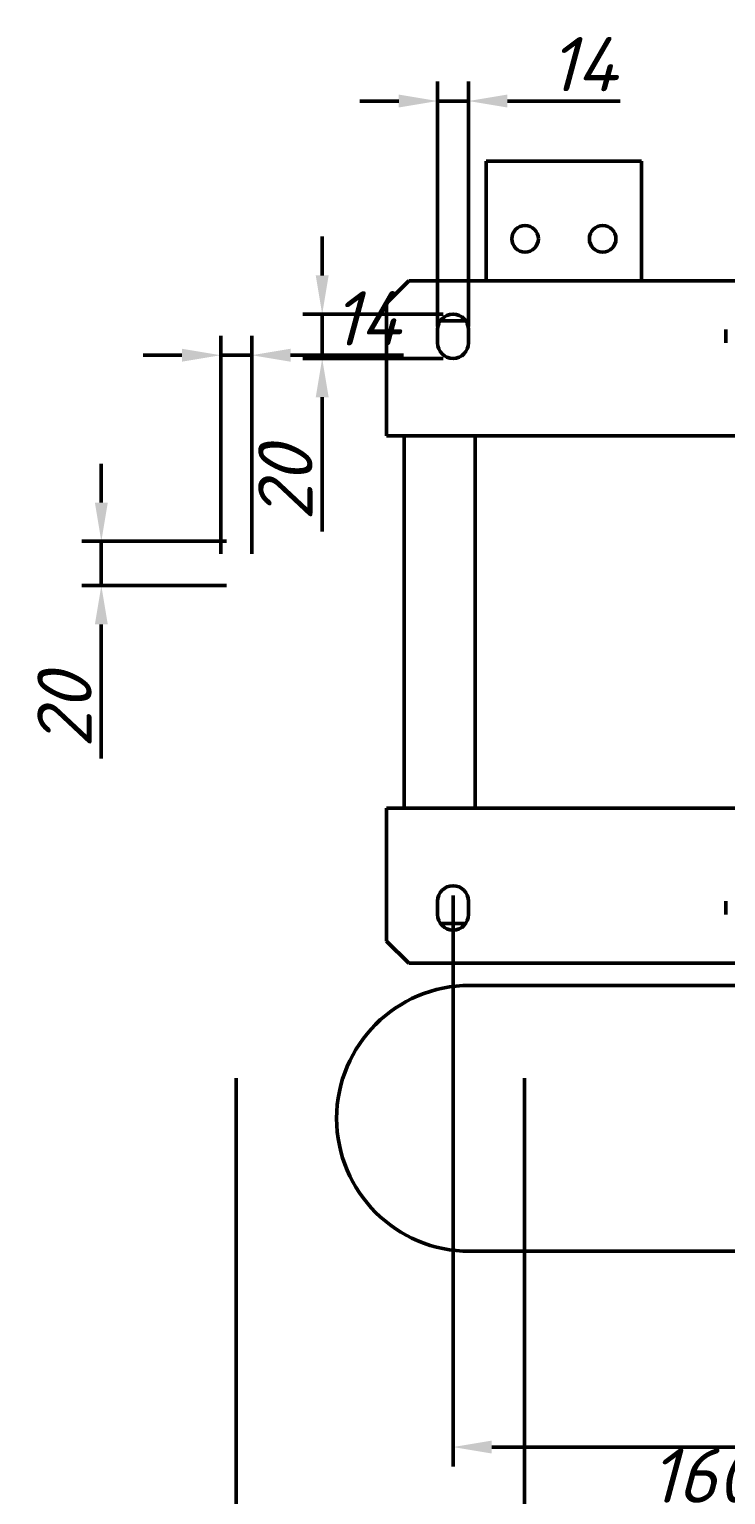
# Model space of a CAD drawing. Header units: millimetres. Extents: x 407 to 2117, y -636 to 1280.
# Tile 4 of 6: x 407 to 721, y 619 to 1280. Entities that reach past the tile are written whole.
import ezdxf

# ---------------------------------------------------------------- set-up
doc = ezdxf.new("R2010")
doc.units = ezdxf.units.MM
doc.layers.get('Defpoints').update_dxf_attribs({"lineweight": 25})
doc.layers.add('Осн_СБ', color=7, linetype='Continuous', lineweight=50)
doc.styles.add('ГОСТ', font='isocpeui.ttf')
doc.dimstyles.new('ISO-25', dxfattribs={"dimtxt": 3.5, "dimasz": 2.5, "dimexe": 1.25, "dimexo": 0.625, "dimtad": 1, "dimdec": 0, "dimtxsty": 'ГОСТ', "dimcen": 2.5, "dimclrd": 256, "dimclre": 256, "dimclrt": 256, "dimadec": 0, "dimazin": 0, "dimtfac": 1, "dimtdec": 0, "dimtmove": 0, "dimatfit": 3, "dimfxl": 1, "dimlwd": -1, "dimlwe": -1, "dimarcsym": 0})

# ---------------------------------------------------------------- blocks, each defined once
blk = doc.blocks.new('*D319')
at = {"layer": 'Defpoints', "color": 0, "transparency": 16777216}
for p in [(630.3, 811.27), (790.3, 811.27), (790.3, 610.95), (808.06, -144.27), (1120.74, -144.27), (808.06, -636.27)]:
    blk.add_point(p, dxfattribs=at)
at = {"layer": 'Осн_СБ', "transparency": 16777216}
for p, q in [((630.3, 806.89), (630.3, 602.2)), ((790.3, 806.89), (790.3, 602.2)), ((647.8, 610.95), (772.8, 610.95)), ((812.43, -144.27), (1129.49, -144.27)), ((1120.74, -618.77), (1120.74, -161.77)), ((812.43, -636.27), (1129.49, -636.27))]:
    blk.add_line(p, q, dxfattribs=at)
for points in [[(647.8, 613.87), (647.8, 608.03), (630.3, 610.95)], [(772.8, 613.87), (772.8, 608.03), (790.3, 610.95)], [(1117.82, -161.77), (1123.66, -161.77), (1120.74, -144.27)], [(1117.82, -618.77), (1123.66, -618.77), (1120.74, -636.27)]]:
    blk.add_solid(points, dxfattribs=at)
at = {"layer": 'Осн_СБ', "transparency": 16777216, "insert": (710.3, 627.57), "char_height": 24.5, "attachment_point": 5, "style": 'ГОСТ'}
blk.add_mtext('160', dxfattribs=at)
at = {"layer": 'Осн_СБ', "transparency": 16777216, "insert": (1104.11, -390.27), "char_height": 24.5, "attachment_point": 5, "rotation": 90, "style": 'ГОСТ'}
blk.add_mtext('492', dxfattribs=at)
blk = doc.blocks.new('*D320')
at = {"layer": 'Defpoints', "color": 0, "transparency": 16777216}
for p in [(1849.35, 914.3), (2108.14, 914.3), (500.3, 811.27), (920.3, 811.27), (920.3, 564.25), (1735.35, 459.3)]:
    blk.add_point(p, dxfattribs=at)
at = {"layer": 'Осн_СБ', "transparency": 16777216}
for p, q in [((1853.72, 914.3), (2116.89, 914.3)), ((2108.14, 476.8), (2108.14, 896.8)), ((500.3, 806.89), (500.3, 555.5)), ((920.3, 806.89), (920.3, 555.5)), ((517.8, 564.25), (902.8, 564.25)), ((1739.72, 459.3), (2116.89, 459.3))]:
    blk.add_line(p, q, dxfattribs=at)
for points in [[(2105.22, 896.8), (2111.05, 896.8), (2108.14, 914.3)], [(517.8, 567.17), (517.8, 561.33), (500.3, 564.25)], [(902.8, 567.17), (902.8, 561.33), (920.3, 564.25)], [(2105.22, 476.8), (2111.05, 476.8), (2108.14, 459.3)]]:
    blk.add_solid(points, dxfattribs=at)
at = {"layer": 'Осн_СБ', "transparency": 16777216, "insert": (2091.51, 686.8), "char_height": 24.5, "attachment_point": 5, "rotation": 90, "style": 'ГОСТ'}
blk.add_mtext('455', dxfattribs=at)
at = {"layer": 'Осн_СБ', "transparency": 16777216, "insert": (710.3, 580.88), "char_height": 24.5, "attachment_point": 5, "style": 'ГОСТ'}
blk.add_mtext('420', dxfattribs=at)
blk = doc.blocks.new('*D322')
at = {"layer": 'Defpoints', "color": 0, "transparency": 16777216}
for p in [(507.3, 1133.27), (493.3, 1039.27), (507.3, 1039.27), (598.06, 893.81), (1018.06, 893.81), (1018.06, 640.47)]:
    blk.add_point(p, dxfattribs=at)
at = {"layer": 'Осн_СБ', "transparency": 16777216}
for p, q in [((493.3, 1043.64), (493.3, 1142.02)), ((507.3, 1043.64), (507.3, 1142.02)), ((475.8, 1133.27), (458.3, 1133.27)), ((493.3, 1133.27), (507.3, 1133.27)), ((524.8, 1133.27), (575.65, 1133.27)), ((598.06, 889.43), (598.06, 631.72)), ((1018.06, 889.43), (1018.06, 631.72)), ((615.56, 640.47), (1000.56, 640.47))]:
    blk.add_line(p, q, dxfattribs=at)
for points in [[(475.8, 1136.19), (475.8, 1130.35), (493.3, 1133.27)], [(524.8, 1136.19), (524.8, 1130.35), (507.3, 1133.27)], [(615.56, 643.39), (615.56, 637.55), (598.06, 640.47)], [(1000.56, 643.39), (1000.56, 637.55), (1018.06, 640.47)]]:
    blk.add_solid(points, dxfattribs=at)
at = {"layer": 'Осн_СБ', "transparency": 16777216, "char_height": 24.5, "attachment_point": 5, "style": 'ГОСТ'}
for s, insert in [('14', (558.98, 1149.9)), ('420', (808.06, 657.1))]:
    blk.add_mtext(s, dxfattribs=dict(at, insert=insert))
blk = doc.blocks.new('*D323')
at = {"layer": 'Defpoints', "color": 0, "transparency": 16777216}
for p in [(1011.06, 1141.81), (500.3, 1049.27), (439.41, 1029.27), (500.3, 1029.27), (1011.06, 883.81), (1103.87, 883.81)]:
    blk.add_point(p, dxfattribs=at)
at = {"layer": 'Осн_СБ', "transparency": 16777216}
for p, q in [((1015.43, 1141.81), (1112.62, 1141.81)), ((1103.87, 1124.31), (1103.87, 901.31)), ((439.41, 1066.77), (439.41, 1084.27)), ((495.93, 1049.27), (430.66, 1049.27)), ((439.41, 1049.27), (439.41, 1029.27)), ((495.93, 1029.27), (430.66, 1029.27)), ((439.41, 1011.77), (439.41, 951.24)), ((1015.43, 883.81), (1112.62, 883.81))]:
    blk.add_line(p, q, dxfattribs=at)
for points in [[(1100.95, 1124.31), (1106.78, 1124.31), (1103.87, 1141.81)], [(436.5, 1066.77), (442.33, 1066.77), (439.41, 1049.27)], [(436.5, 1011.77), (442.33, 1011.77), (439.41, 1029.27)], [(1100.95, 901.31), (1106.78, 901.31), (1103.87, 883.81)]]:
    blk.add_solid(points, dxfattribs=at)
at = {"layer": 'Осн_СБ', "transparency": 16777216, "char_height": 24.5, "attachment_point": 5, "rotation": 90, "style": 'ГОСТ'}
for s, insert in [('258', (1087.24, 1012.81)), ('20', (422.79, 972.75))]:
    blk.add_mtext(s, dxfattribs=dict(at, insert=insert))
blk = doc.blocks.new('*D324')
at = {"layer": 'Defpoints', "color": 0, "transparency": 16777216}
for p in [(605.06, 1248), (591.06, 1141.81), (605.06, 1141.81)]:
    blk.add_point(p, dxfattribs=at)
at = {"layer": 'Осн_СБ', "transparency": 16777216}
for p, q in [((591.06, 1146.18), (591.06, 1256.75)), ((605.06, 1146.18), (605.06, 1256.75)), ((573.56, 1248), (556.06, 1248)), ((591.06, 1248), (605.06, 1248)), ((622.56, 1248), (673.4, 1248))]:
    blk.add_line(p, q, dxfattribs=at)
for points in [[(573.56, 1250.92), (573.56, 1245.09), (591.06, 1248)], [(622.56, 1250.92), (622.56, 1245.09), (605.06, 1248)]]:
    blk.add_solid(points, dxfattribs=at)
at = {"layer": 'Осн_СБ', "transparency": 16777216, "insert": (656.73, 1264.63), "char_height": 24.5, "attachment_point": 5, "style": 'ГОСТ'}
blk.add_mtext('14', dxfattribs=at)
blk = doc.blocks.new('*D325')
at = {"layer": 'Defpoints', "color": 0, "transparency": 16777216}
for p in [(598.06, 1151.81), (539.04, 1131.81), (598.06, 1131.81)]:
    blk.add_point(p, dxfattribs=at)
at = {"layer": 'Осн_СБ', "transparency": 16777216}
for p, q in [((539.04, 1169.31), (539.04, 1186.81)), ((593.68, 1151.81), (530.29, 1151.81)), ((539.04, 1151.81), (539.04, 1131.81)), ((593.68, 1131.81), (530.29, 1131.81)), ((539.04, 1114.31), (539.04, 1053.78))]:
    blk.add_line(p, q, dxfattribs=at)
for points in [[(536.12, 1169.31), (541.96, 1169.31), (539.04, 1151.81)], [(536.12, 1114.31), (541.96, 1114.31), (539.04, 1131.81)]]:
    blk.add_solid(points, dxfattribs=at)
at = {"layer": 'Осн_СБ', "transparency": 16777216, "insert": (522.42, 1075.29), "char_height": 24.5, "attachment_point": 5, "rotation": 90, "style": 'ГОСТ'}
blk.add_mtext('20', dxfattribs=at)

msp = doc.modelspace()

# ---------------------------------------------------------------- linework, layer by layer
at = {"layer": 'Осн_СБ'}
for p, q in [((683.06, 1220.81), (613.06, 1220.81)), ((613.06, 1220.81), (613.06, 1166.81)), ((683.06, 1166.81), (683.06, 1220.81)), ((568.06, 1156.81), (578.06, 1166.81)), ((578.06, 1166.81), (1038.06, 1166.81)), ((568.06, 1096.81), (568.06, 1156.81)), ((591.06, 1138.81), (591.06, 1144.81)), ((592.31, 1148.81), (603.8, 1148.81)), ((605.06, 1144.81), (605.06, 1138.81)), ((721.06, 1138.81), (721.06, 1144.81)), ((568.06, 1096.81), (1048.06, 1096.81)), ((576.06, 928.81), (576.06, 1096.81)), ((608.06, 1096.81), (608.06, 928.81)), ((568.06, 928.81), (1048.06, 928.81)), ((568.06, 868.81), (568.06, 928.81)), ((591.06, 880.81), (591.06, 886.81)), ((605.06, 886.81), (605.06, 880.81)), ((721.06, 880.81), (721.06, 886.81)), ((603.8, 876.81), (592.31, 876.81)), ((578.06, 858.81), (568.06, 868.81)), ((578.06, 858.81), (1038.06, 858.81)), ((605.56, 848.81), (768.06, 848.81)), ((778.06, 728.81), (605.56, 728.81))]:
    msp.add_line(p, q, dxfattribs=at)
for centre in [(630.56, 1185.81), (665.56, 1185.81)]:
    msp.add_circle(centre, 6, dxfattribs=at)
for centre, radius, start, end in [((598.06, 1144.81), 7, 0, 180), ((598.06, 1138.81), 7, 180, 0), ((598.06, 886.81), 7, 0, 180), ((598.06, 880.81), 7, 180, 0), ((605.56, 788.81), 60, 90, 270)]:
    msp.add_arc(centre, radius, start, end, dxfattribs=at)

# ---------------------------------------------------------------- dimensions: what is measured, and where the dimension line sits
for base, p1, p2, picture, middle in [((605.06, 1248), (591.06, 1141.81), (605.06, 1141.81), '*D324', (656.73, 1264.63)), ((1018.06, 640.47), (598.06, 893.81), (1018.06, 893.81), '*D322', (808.06, 657.1))]:
    dim = msp.add_linear_dim(base=base, p1=p1, p2=p2, dimstyle='ISO-25', dxfattribs=at)
    dim.commit()
    dim.dimension.update_dxf_attribs({"geometry": picture, "text_midpoint": middle})
for base, p1, p2, picture, middle in [((539.04, 1131.81), (598.06, 1151.81), (598.06, 1131.81), '*D325', (522.42, 1075.29)), ((1103.87, 883.81), (1011.06, 1141.81), (1011.06, 883.81), '*D323', (1087.24, 1012.81)), ((2108.14, 914.3), (1735.35, 459.3), (1849.35, 914.3), '*D320', (2091.51, 686.8)), ((1120.74, -144.27), (808.06, -636.27), (808.06, -144.27), '*D319', (1104.11, -390.27))]:
    dim = msp.add_linear_dim(base=base, p1=p1, p2=p2, angle=90, dimstyle='ISO-25', dxfattribs=at)
    dim.commit()
    dim.dimension.update_dxf_attribs({"geometry": picture, "text_midpoint": middle})

doc.saveas('drawing.dxf')
